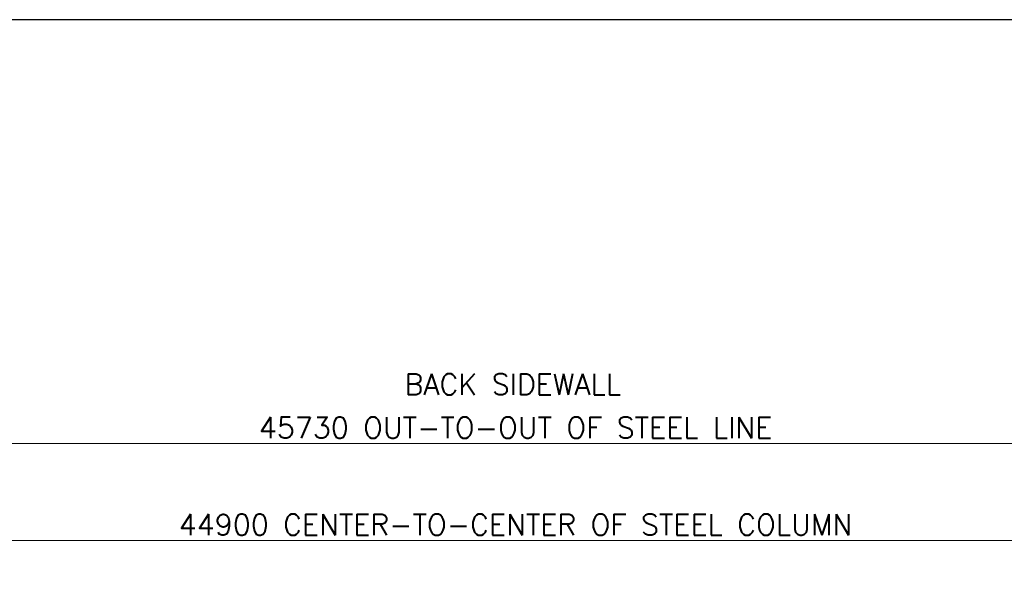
# Model space of a CAD drawing. Header units: millimetres. Extents: x -19676 to 167235, y 1586 to 44760.
# Tile 6 of 7: x 129689 to 148462, y 34081 to 44760. Entities that reach past the tile are written whole.
import ezdxf

# ---------------------------------------------------------------- set-up
doc = ezdxf.new("R2010")
doc.units = ezdxf.units.MM
doc.header["$MEASUREMENT"] = 0
doc.linetypes.add('CONTIN', pattern=[0])
doc.layers.get('0').update_dxf_attribs({"linetype": 'CONTIN'})
doc.layers.get('Defpoints').update_dxf_attribs({"linetype": 'CONTINUOUS'})
doc.layers.add('15', color=7, linetype='CONTIN')
doc.layers.add('22', color=7, linetype='CONTIN')
doc.styles.add('SIMPLEX', font='SIMPLEX')
doc.dimstyles.new('FOR D', dxfattribs={"dimscale": 100, "dimtxt": 4, "dimasz": 4, "dimexe": 1, "dimexo": 1, "dimgap": 1, "dimtad": 1, "dimdec": 0, "dimzin": 0, "dimdsep": 46, "dimtxsty": 'SIMPLEX', "dimcen": 1, "dimclrd": 6, "dimclre": 6, "dimclrt": 7, "dimadec": 0, "dimazin": 0, "dimtfac": 1, "dimtdec": 0, "dimtofl": 0, "dimtmove": 0, "dimatfit": 3, "dimfxl": 1, "dimtolj": 1, "dimtzin": 0, "dimlwd": 0, "dimlwe": 0, "dimarcsym": 1})

# ---------------------------------------------------------------- blocks, each defined once
blk = doc.blocks.new('*D40404040')
at = {"color": 6, "linetype": 'Continuous', "lineweight": 0}
for p, q in [((116278, 32214), (116278, 36773)), ((161608, 36673), (116678, 36673)), ((162008, 32214), (162008, 36773))]:
    blk.add_line(p, q, dxfattribs=at)
at = {"color": 6, "linetype": 'Continuous'}
for points in [[(116678, 36739), (116678, 36606), (116278, 36673)], [(161608, 36606), (161608, 36739), (162008, 36673)]]:
    blk.add_solid(points, dxfattribs=at)
at = {"layer": 'Defpoints', "color": 0, "linetype": 'Continuous'}
for p in [(116278, 36673), (116278, 32114), (162008, 32114)]:
    blk.add_point(p, dxfattribs=at)
at = {"color": 7, "linetype": 'Continuous', "insert": (139143, 36973), "char_height": 400, "attachment_point": 5, "style": 'SIMPLEX'}
blk.add_mtext('\\A1;45730 OUT-TO-OUT OF STEEL LINE', dxfattribs=at)
blk = doc.blocks.new('*D565656')
at = {"color": 6, "linetype": 'Continuous', "lineweight": 0}
for p, q in [((116693, 29349), (116693, 34923)), ((161593, 29349), (161593, 34923)), ((117093, 34823), (161193, 34823))]:
    blk.add_line(p, q, dxfattribs=at)
at = {"color": 6, "linetype": 'Continuous'}
for points in [[(117093, 34890), (117093, 34757), (116693, 34823)], [(161193, 34757), (161193, 34890), (161593, 34823)]]:
    blk.add_solid(points, dxfattribs=at)
at = {"layer": 'Defpoints', "color": 0, "linetype": 'Continuous'}
for p in [(161593, 34823), (116693, 29249), (161593, 29249)]:
    blk.add_point(p, dxfattribs=at)
at = {"color": 7, "linetype": 'Continuous', "insert": (139143, 35123), "char_height": 400, "attachment_point": 5, "style": 'SIMPLEX'}
blk.add_mtext('\\A1;44900 CENTER-TO-CENTER OF STEEL COLUMN', dxfattribs=at)

msp = doc.modelspace()

# ---------------------------------------------------------------- linework, layer by layer
at = {"layer": '22'}
msp.add_line((167234.8, 44759.7), (106181.6, 44759.7), dxfattribs=at)

# ---------------------------------------------------------------- texts
at = {"layer": '15', "style": 'SIMPLEX'}
msp.add_text('BACK SIDEWALL', height=400, dxfattribs=at).set_placement((137024.8, 37604.5))

# ---------------------------------------------------------------- dimensions: what is measured, and where the dimension line sits
at = {"linetype": 'Continuous'}
for base, p1, p2, text, picture, middle in [((116277.9, 36672.8), (162007.9, 32113.7), (116277.9, 32113.7), '<> OUT-TO-OUT OF STEEL LINE', '*D40404040', (139142.9, 36972.8)), ((161592.9, 34823.4), (116692.9, 29248.9), (161592.9, 29248.9), '<> CENTER-TO-CENTER OF STEEL COLUMN', '*D565656', (139142.9, 35123.4))]:
    dim = msp.add_linear_dim(base=base, p1=p1, p2=p2, text=text, dimstyle='FOR D', override={"dimtxsty": 'SIMPLEX'}, dxfattribs=at)
    dim.commit()
    dim.dimension.update_dxf_attribs({"geometry": picture, "text_midpoint": middle})

doc.saveas('drawing.dxf')
